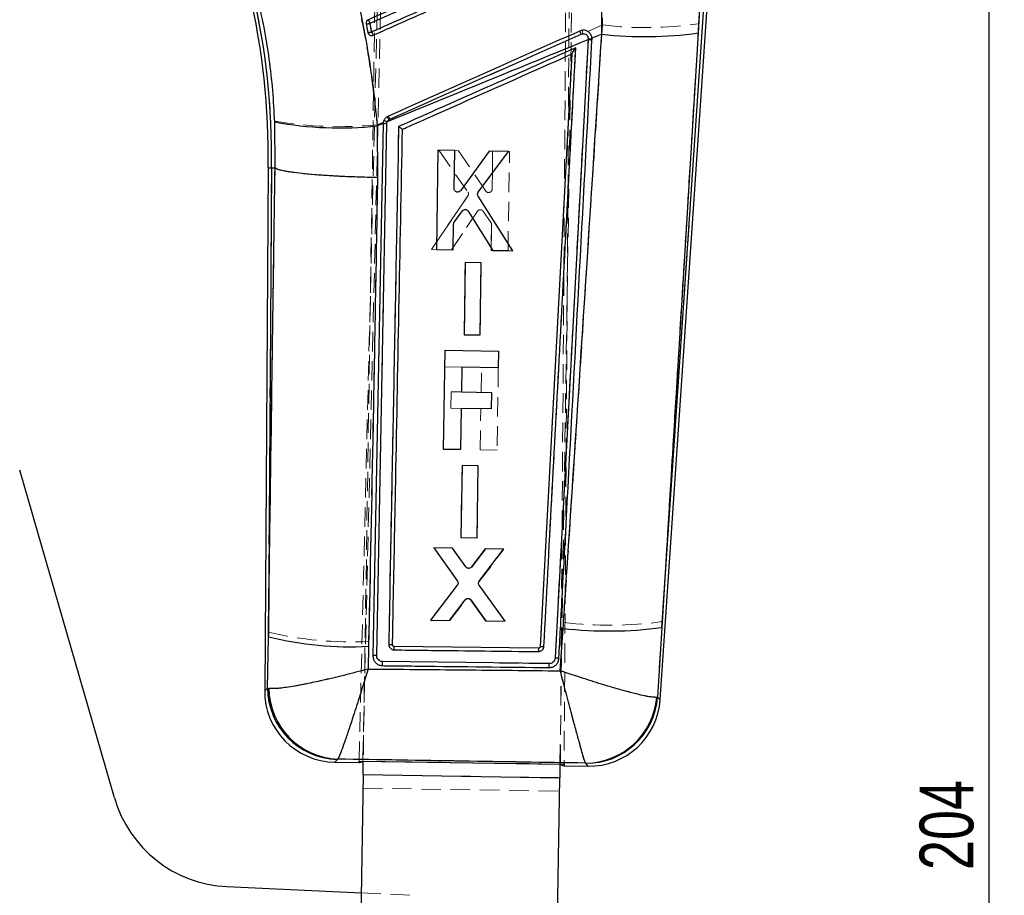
# Model space of a CAD drawing. Header units: millimetres. Extents: x 31 to 397, y 20 to 288.
# Tile 16 of 22: x 155 to 219, y 199 to 256. Entities that reach past the tile are written whole.
import ezdxf

# ---------------------------------------------------------------- set-up
doc = ezdxf.new("R2010")
doc.units = ezdxf.units.MM
doc.linetypes.add('HIDDEN', pattern=[1.905, 1.27, -0.635])
doc.layers.add('FORMATO', color=179, linetype='Continuous')
doc.styles.add('SLDTEXTSTYLE0', font='TXT', dxfattribs={"width": 0.75})
doc.dimstyles.new('SLDDIMSTYLE1', dxfattribs={"dimtxt": 3.5, "dimasz": 3.302, "dimexe": 0, "dimexo": 0.0625, "dimgap": 0.875, "dimtad": 1, "dimdec": 0, "dimlfac": 1.25, "dimrnd": 1e-09, "dimzin": 12, "dimdsep": 46, "dimtxsty": 'SLDTEXTSTYLE0', "dimsah": 1, "dimcen": 0.09, "dimadec": 0, "dimazin": 3, "dimtfac": 1, "dimtdec": 0, "dimtofl": 0, "dimtmove": 0, "dimatfit": 3, "dimfxl": 0, "dimfrac": 2, "dimtolj": 1, "dimtzin": 12, "dimarcsym": 0})

# ---------------------------------------------------------------- blocks, each defined once
blk = doc.blocks.new('_D_2')
at = {"layer": 'FORMATO'}
for p, q in [((185.522, 288.467), (219.471, 288.467)), ((218.471, 288.467), (218.471, 125.32)), ((182.35, 125.32), (219.471, 125.32))]:
    blk.add_line(p, q, dxfattribs=at)
for points in [[(218.471, 288.467), (217.963, 285.165), (218.979, 285.165)], [(218.471, 125.32), (218.979, 128.622), (217.963, 128.622)]]:
    blk.add_solid(points, dxfattribs=at)
at = {"layer": 'FORMATO', "insert": (213.96, 200.913), "char_height": 3.5, "attachment_point": 1, "rotation": 90, "style": 'SLDTEXTSTYLE0'}
blk.add_mtext('204', dxfattribs=at)

msp = doc.modelspace()

# ---------------------------------------------------------------- linework, layer by layer
at = {"color": 7, "linetype": 'HIDDEN', "lineweight": 18}
for p, q in [((177.489848, 208.007867), (179.216067, 279.638792)), ((177.728226, 208.004201), (179.435905, 279.774953)), ((190.589847, 207.80654), (191.018576, 269.529141)), ((191.234738, 269.015992), (190.828225, 207.802875)), ((178.634656, 264.926458), (177.759829, 208.003718)), ((190.558318, 207.807023), (191.433145, 264.729763)), ((193.316555, 258.28389), (193.323691, 255.903936)), ((199.987993, 258.08394), (197.206402, 217.076368)), ((199.582288, 255.981589), (199.716202, 258.099926)), ((192.368396, 255.480541), (193.323691, 255.903936)), ((178.088841, 255.344904), (178.063958, 255.414892)), ((192.04115, 255.335511), (191.937733, 255.308688)), ((171.995501, 249.654795), (172.019573, 246.604867)), ((178.669132, 249.409283), (179.073343, 249.588455)), ((179.487476, 249.77826), (179.434452, 249.748517)), ((182.686177, 247.749496), (184.571222, 245.027644)), ((183.939819, 247.730113), (182.686177, 247.749496)), ((185.738302, 245.094491), (183.939819, 247.730113)), ((186.180361, 247.695447), (186.142473, 245.216114)), ((186.142473, 245.216114), (186.180361, 247.695447)), ((187.278889, 247.678448), (186.180361, 247.695447)), ((187.180305, 241.223014), (187.278889, 247.678448)), ((171.78969, 246.607394), (171.57279, 246.609778)), ((171.589068, 216.397405), (171.78969, 246.607394)), ((171.78969, 246.607394), (172.019573, 246.604867)), ((172.019573, 246.604867), (172.019992, 246.604658)), ((184.572089, 244.777627), (182.198479, 241.300011)), ((182.198479, 241.300011), (184.572089, 244.777627)), ((185.738302, 245.094491), (185.781919, 245.04946)), ((183.502847, 241.279853), (185.190381, 243.781925)), ((185.190381, 243.781925), (183.502847, 241.279853)), ((185.55608, 243.786246), (186.067285, 243.06211)), ((186.067285, 243.06211), (185.55608, 243.786246)), ((186.107557, 242.931778), (186.081693, 241.239996)), ((186.081693, 241.239996), (186.107557, 242.931778)), ((182.198479, 241.300011), (183.502847, 241.279853)), ((183.502847, 241.279853), (182.198479, 241.300011)), ((186.081693, 241.239996), (187.180305, 241.223014)), ((184.39101, 240.44155), (184.319233, 235.747249)), ((184.319233, 235.747249), (184.39101, 240.44155)), ((185.441315, 240.425307), (184.39101, 240.44155)), ((185.369605, 235.731018), (185.441315, 240.425307)), ((184.319233, 235.747249), (185.369605, 235.731018)), ((184.172392, 233.63663), (183.07475, 233.653498)), ((185.425475, 232.00965), (185.450179, 233.616991)), ((186.548792, 233.600075), (186.466301, 228.232623)), ((183.453924, 230.965371), (183.470436, 232.039691)), ((183.470436, 232.039691), (184.148008, 232.029278)), ((184.131503, 230.954952), (183.453924, 230.965371)), ((185.367687, 228.249509), (185.408965, 230.935324)), ((186.466301, 228.232623), (185.367687, 228.249509)), ((184.188174, 227.24312), (184.116373, 222.54876)), ((184.116373, 222.54876), (184.188174, 227.24312)), ((185.238481, 227.226878), (184.188174, 227.24312)), ((185.166754, 222.532535), (185.238481, 227.226878)), ((184.116373, 222.54876), (185.166754, 222.532535)), ((182.366835, 221.87065), (183.892662, 219.729681)), ((183.547837, 221.852393), (182.366835, 221.87065)), ((184.428735, 220.635349), (183.547837, 221.852393)), ((184.783575, 220.630831), (185.700505, 221.819115)), ((185.700505, 221.819115), (184.783575, 220.630831)), ((185.308418, 219.683213), (186.906263, 221.800477)), ((186.906263, 221.800477), (185.700505, 221.819115)), ((183.88775, 219.467325), (182.12626, 217.178852)), ((186.978576, 217.103881), (185.305669, 219.420803)), ((183.403528, 217.159117), (184.414616, 218.498988)), ((184.772638, 218.494082), (185.749853, 217.122866)), ((185.749853, 217.122866), (184.772638, 218.494082)), ((182.12626, 217.178852), (183.403528, 217.159117)), ((185.749853, 217.122866), (186.978576, 217.103881)), ((190.795699, 217.018146), (190.58505, 213.87902)), ((196.908364, 212.160761), (197.206402, 217.076368)), ((171.589068, 216.397405), (171.533956, 212.755979)), ((178.073505, 213.993306), (178.112456, 215.777934)), ((179.016047, 214.477397), (189.856982, 214.347721)), ((171.61838, 212.729336), (171.533956, 212.755979)), ((196.908364, 212.160761), (196.856037, 212.149788)), ((176.076261, 208.112592), (176.10087, 208.129067)), ((177.759783, 208.000768), (190.558271, 207.804073)), ((177.7598, 208.001823), (190.558288, 207.805128)), ((192.220219, 207.871575), (192.234388, 207.859881)), ((177.74626, 207.12089), (190.544749, 206.924195)), ((177.732738, 206.241006), (190.531227, 206.044311)), ((177.62804, 199.428583), (181.014792, 199.269135))]:
    msp.add_line(p, q, dxfattribs=at)
at = {"color": 7, "linetype": 'Continuous', "lineweight": 25}
for p, q in [((193.277258, 255.305231), (193.280065, 258.386899)), ((197.078833, 211.990488), (200.204534, 258.071149)), ((197.180414, 216.693229), (199.987993, 258.08394)), ((199.715582, 258.099998), (199.542132, 255.384911)), ((178.063946, 255.414916), (178.081537, 255.359591)), ((192.394267, 254.994441), (192.391478, 254.944242)), ((193.277258, 255.305231), (192.642777, 255.046666)), ((192.644502, 254.962946), (192.642777, 255.046666)), ((199.542132, 255.384911), (197.180414, 216.693229)), ((192.391478, 254.944242), (190.24588, 214.71203)), ((192.641813, 254.912496), (192.644502, 254.962946)), ((191.33479, 254.018093), (189.272414, 215.454383)), ((191.33479, 254.018093), (191.334836, 254.018951)), ((172.022231, 246.604837), (172.000556, 249.594367)), ((179.058891, 249.471486), (178.393165, 214.853663)), ((178.635071, 214.87046), (179.294792, 249.487723)), ((179.060125, 249.49962), (178.669746, 249.33982)), ((178.669746, 249.33982), (178.687945, 245.975149)), ((179.060125, 249.49962), (179.058891, 249.471486)), ((179.294792, 249.487723), (179.319415, 249.605752)), ((182.617645, 247.750092), (182.517807, 241.294671)), ((183.716177, 247.73332), (182.617645, 247.750092)), ((183.677857, 245.253993), (183.716177, 247.73332)), ((185.956726, 247.699107), (184.078101, 245.120008)), ((185.242574, 245.017327), (187.210372, 247.679973)), ((187.210372, 247.679973), (185.956726, 247.699107)), ((171.57279, 246.609778), (171.346852, 212.587822)), ((171.78969, 246.607394), (171.587035, 216.091395)), ((171.78969, 246.607394), (172.022231, 246.604837)), ((172.022651, 246.604628), (172.022231, 246.604837)), ((187.499646, 241.218538), (185.234024, 244.767452)), ((183.686817, 243.098695), (184.220034, 243.80678)), ((184.585426, 243.791223), (186.195275, 241.238476)), ((183.616422, 241.27788), (183.642559, 242.969657)), ((182.517807, 241.294671), (183.616422, 241.27788)), ((186.195275, 241.238476), (187.499646, 241.218538)), ((184.391442, 240.441442), (184.318863, 235.747165)), ((185.441751, 240.425397), (184.391442, 240.441442)), ((185.369239, 235.731114), (185.441751, 240.425397)), ((184.318863, 235.747165), (185.369239, 235.731114)), ((182.992259, 228.286017), (183.091471, 234.741504)), ((183.091471, 234.741504), (186.565513, 234.68811)), ((186.565513, 234.68811), (186.548792, 233.600105)), ((184.173364, 233.636613), (184.148661, 232.029272)), ((186.548792, 233.600105), (184.173364, 233.636613)), ((184.148661, 232.029272), (186.1037, 231.999225)), ((186.1037, 231.999225), (186.08719, 230.924899)), ((184.13215, 230.954946), (184.090872, 228.269131)), ((186.08719, 230.924899), (184.13215, 230.954946)), ((184.090872, 228.269131), (182.992259, 228.286017)), ((161.570635, 205.610461), (155.406566, 226.939125)), ((184.188593, 227.243013), (184.116027, 222.548682)), ((185.238903, 227.226973), (184.188593, 227.243013)), ((185.166411, 222.532625), (185.238903, 227.226973)), ((184.116027, 222.548682), (185.166411, 222.532625)), ((183.560606, 221.852005), (182.354844, 221.870423)), ((182.354844, 221.870423), (183.886871, 219.705058)), ((184.440586, 220.636106), (183.560606, 221.852005)), ((185.713279, 221.819115), (184.795396, 220.629717)), ((185.303386, 219.708002), (186.894284, 221.801067)), ((186.894284, 221.801067), (185.713279, 221.819115)), ((183.881554, 219.44269), (182.138238, 217.178274)), ((186.990567, 217.10409), (185.300233, 219.445617)), ((183.366964, 217.159487), (184.385856, 218.500031)), ((184.743858, 218.493927), (185.713294, 217.123617)), ((182.138238, 217.178274), (183.366964, 217.159487)), ((185.713294, 217.123617), (186.990567, 217.10409)), ((190.582349, 213.879675), (190.766832, 216.63347)), ((197.180414, 216.693229), (196.905974, 212.163145)), ((171.536472, 212.758244), (171.587035, 216.091395)), ((178.107107, 215.471245), (178.074993, 213.995273)), ((179.665877, 215.557576), (179.66498, 215.573562)), ((189.161454, 215.351427), (179.772835, 215.461398)), ((189.272414, 215.454383), (189.272434, 215.45477)), ((189.85678, 214.347787), (179.015788, 214.477415)), ((171.536472, 212.758244), (171.621139, 212.731696)), ((196.905974, 212.163145), (196.853066, 212.15213)), ((175.904026, 207.929236), (177.488474, 207.904882)), ((176.103259, 208.131624), (176.078578, 208.11506)), ((177.489848, 208.007867), (190.828225, 207.802875)), ((177.728182, 208.002306), (177.728226, 208.004201)), ((177.728182, 208.002306), (177.7598, 208.001823)), ((177.759829, 208.003718), (177.759783, 208.000768)), ((177.759783, 208.000768), (190.558271, 207.804073)), ((190.558271, 207.804073), (190.558318, 207.807023)), ((190.558288, 207.805128), (190.589835, 207.804639)), ((190.589835, 207.804639), (190.589847, 207.80654)), ((190.826434, 207.699896), (192.389919, 207.675869)), ((192.232208, 207.862461), (192.217879, 207.874293)), ((177.74626, 207.12089), (177.518441, 192.297278)), ((177.74626, 207.12089), (190.544749, 206.924195)), ((190.316929, 192.100582), (190.544749, 206.924195)), ((168.879885, 199.840451), (177.62804, 199.428583))]:
    msp.add_line(p, q, dxfattribs=at)
at = {"color": 8, "linetype": 'Continuous', "lineweight": 25}
msp.add_line((171.57279, 246.609778), (171.78969, 246.607394), dxfattribs=at)
at = {"color": 7, "linetype": 'Continuous', "lineweight": 25, "flags": 128}
for points in [[(178.39316, 214.853407), (178.393266, 214.837796), (178.393372, 214.822192)], [(177.487367, 207.9049), (177.487648, 207.916559), (177.488475, 207.950885), (177.489848, 208.007867)], [(177.74626, 207.12089), (177.747919, 207.228798), (177.74959, 207.337541), (177.751272, 207.446987), (177.752964, 207.557029), (177.754662, 207.667548), (177.756366, 207.778425), (177.758073, 207.88954), (177.759783, 208.000768)], [(190.558271, 207.804073), (190.556562, 207.692839), (190.554855, 207.581729), (190.553151, 207.470853), (190.551453, 207.360334), (190.549761, 207.250292), (190.548079, 207.140846), (190.546407, 207.032103), (190.544749, 206.924195)], [(190.828225, 207.802875), (190.827847, 207.745875), (190.827619, 207.711536), (190.827541, 207.699884)]]:
    msp.add_lwpolyline(points, dxfattribs=at)
at = {"color": 8, "linetype": 'Continuous', "lineweight": 25, "flags": 128}
for points in [[(171.346852, 212.587822), (171.368213, 212.607021), (171.536472, 212.758244)], [(196.905974, 212.163145), (197.059348, 212.009949), (197.078833, 211.990488)], [(176.078578, 208.11506), (175.92369, 207.95017), (175.904026, 207.929236)], [(192.389919, 207.675869), (192.372144, 207.696898), (192.232208, 207.862461)]]:
    msp.add_lwpolyline(points, dxfattribs=at)
at = {"color": 7, "linetype": 'HIDDEN', "lineweight": 18, "flags": 128}
for points in [[(171.533956, 212.755979), (171.367374, 212.606264), (171.346852, 212.587822)], [(197.078833, 211.990488), (197.060147, 212.009157), (196.908364, 212.160761)], [(175.904026, 207.929236), (175.922917, 207.949341), (176.076261, 208.112592)], [(192.234388, 207.859881), (192.372871, 207.696039), (192.389919, 207.675869)]]:
    msp.add_lwpolyline(points, dxfattribs=at)
at = {"color": 7, "linetype": 'Continuous', "lineweight": 25}
for centre, radius, start, end in [((124.086579, 247.339342), 47.491815, 359.1197225, 13.11950825), ((124.086579, 247.339342), 47.708726, 359.12093367, 13.11950825), ((177.952873, 256.994053), 1.012732, 270.18436104, 284.21290944), ((225.436311, 277.058088), 51.71121, 203.72870052, 204.01567443), ((178.012288, 256.677802), 1.263943, 272.34239794, 283.53711248), ((240.347846, 282.943407), 67.85918, 203.90171524, 204.09671777), ((181.624489, 250.78172), 11.263167, 23.6837875, 24.83278526), ((192.406933, 254.085237), 0.909292, 74.85462673, 90.79809646), ((196.088994, 280.560479), 25.411285, 263.64726416, 277.81008424), ((192.404866, 254.046914), 0.897427, 74.69076776, 90.85482378), ((171.187902, 246.146929), 9.059382, 23.62727131, 25.03134875), ((176.200702, 272.144659), 22.93811, 259.44917069, 276.17925595), ((179.224314, 248.789859), 0.701413, 84.23322253, 103.64132551), ((178.946911, 248.848367), 0.844032, 63.81072491, 79.41188168), ((193.726755, 243.158061), 26.689231, 263.63261429, 277.43508072), ((176.914104, 237.513461), 22.074477, 256.03539089, 273.09802941), ((194.939312, 215.131288), 5.782049, 177.81811627, 180.0446378), ((176.185471, 212.762832), 4.649001, 180.0565445, 268.68249173), ((176.286088, 212.793397), 4.665357, 180.7577825, 267.75408305), ((175.97515, 212.557087), 4.6284, 179.42635192, 269.29689652), ((192.208248, 212.534841), 4.660558, 270.11840684, 355.2897414), ((192.270815, 212.510453), 4.648152, 269.52409986, 355.71489161), ((192.461043, 212.303721), 4.6284, 268.89368291, 356.33168559), ((169.256112, 207.831598), 8, 196.11950825, 267.30447952)]:
    msp.add_arc(centre, radius, start, end, dxfattribs=at)
at = {"color": 7, "linetype": 'HIDDEN', "lineweight": 18}
for centre, radius, start, end in [((124.086579, 247.339342), 47.708726, 359.12093367, 13.11950825), ((177.939589, 257.066922), 1.085745, 270.87391446, 283.99001462), ((147.596021, 242.487606), 33.461574, 23.84214307, 24.28445559), ((196.159155, 279.624985), 23.889914, 263.18356907, 278.23814167), ((177.991849, 256.788315), 1.375315, 273.00544128, 283.31582942), ((158.205655, 246.459585), 22.021714, 23.4922328, 24.0950219), ((180.936201, 250.477989), 12.01538, 23.70595672, 24.76881604), ((194.332359, 255.589935), 2.305292, 180.77589658, 186.3363838), ((192.40691, 254.08969), 0.905022, 74.78034344, 90.81805358), ((177.423846, 248.420121), 2.409808, 33.45249935, 38.73433498), ((170.264628, 245.73749), 10.069197, 23.65947528, 24.91943577), ((176.224437, 273.78214), 24.495156, 260.05843306, 275.72783823), ((179.224172, 248.78964), 0.701593, 84.23720035, 103.62580071), ((185.375144, 243.655284), 0.223998, 109.92371845, 145.57212307), ((185.887422, 242.935147), 0.22016, 359.12236626, 35.21800336), ((184.592664, 218.361595), 0.224896, 103.79907585, 142.34330625), ((193.77517, 241.918578), 25.078053, 263.1766917, 277.86399686), ((177.058622, 239.337716), 23.583339, 256.58959677, 272.56114557), ((197.536566, 215.081964), 8.379445, 178.15722234, 179.69394388), ((176.182683, 212.760103), 4.648729, 180.0508307, 268.68822828), ((176.282879, 212.790414), 4.664899, 180.7502068, 267.76394621), ((192.211591, 212.531688), 4.660121, 270.10608254, 355.29929455), ((192.273436, 212.507604), 4.647887, 269.51863998, 355.7203961)]:
    msp.add_arc(centre, radius, start, end, dxfattribs=at)
at = {"color": 7, "linetype": 'Continuous', "lineweight": 25}
for centre, major_axis, start_param, end_param in [((178.861816, 264.892908), (1.375786, 56.987977), 3.141928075, 3.201772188), ((191.20499, 264.703209), (0.376111, 57.00334), 3.08141312, 3.141257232)]:
    msp.add_ellipse(centre, major_axis=major_axis, ratio=0.069924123, start_param=start_param, end_param=end_param, dxfattribs=at)
for points, knots in [([(192.297356, 262.555886), (192.151567, 262.491135), (191.412101, 262.162709), (188.297886, 260.779672), (183.710137, 258.742162), (179.716054, 256.968339), (178.096707, 256.249166)], [0, 0, 0, 0, 0.030799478, 0.156219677, 0.657900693, 1, 1, 1, 1]), ([(178.201525, 256.012321), (180.585261, 257.070225), (184.611678, 258.857151), (189.345696, 260.958158), (191.695982, 262.001257), (192.4036, 262.31531)], [0, 0, 0, 0, 0.5035308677, 0.8505244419, 1, 1, 1, 1]), ([(192.508915, 261.751378), (190.124245, 260.693025), (186.096306, 258.905364), (181.362704, 256.804586), (179.013785, 255.762137), (178.308145, 255.448974)], [0, 0, 0, 0, 0.50377811, 0.850929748, 1, 1, 1, 1]), ([(178.40208, 255.237985), (179.623161, 255.780315), (182.065324, 256.864975), (186.798397, 258.967144), (190.310389, 260.52698), (192.601303, 261.544479)], [0, 0, 0, 0, 0.257988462, 0.515977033, 1, 1, 1, 1]), ([(176.754921, 260.277391), (176.975143, 259.39712), (177.415591, 257.636561), (177.947105, 254.91366), (178.383794, 252.143684), (178.574427, 250.274455), (178.669746, 249.33982)], [0, 0, 0, 0, 0.246886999, 0.493778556, 0.746883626, 1, 1, 1, 1]), ([(172.000556, 249.594367), (171.964894, 250.275186), (171.893573, 251.636768), (171.655902, 253.698777), (171.325765, 255.765235), (171.018133, 257.121357), (170.864318, 257.799412)], [0, 0, 0, 0, 0.246010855, 0.492001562, 0.746003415, 1, 1, 1, 1]), ([(178.096707, 256.249166), (178.074043, 256.236477), (178.027391, 256.210357), (177.977421, 256.144683), (177.950342, 256.066372), (177.95083, 256.00976), (177.955974, 255.982173), (177.956132, 255.981327)], [0, 0, 0, 0, 0.237605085, 0.489078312, 0.740574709, 0.992044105, 1, 1, 1, 1]), ([(177.956132, 255.981327), (177.985808, 255.825414), (178.021735, 255.636653), (178.05769, 255.447783), (178.063946, 255.414916)], [0, 0, 0, 0, 0.825980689, 1, 1, 1, 1]), ([(178.308145, 255.448974), (178.293, 255.528998), (178.257451, 255.716838), (178.221919, 255.904568), (178.201525, 256.012321)], [0, 0, 0, 0, 0.426020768, 1, 1, 1, 1]), ([(178.081537, 255.359591), (178.095357, 255.335771), (178.123, 255.288129), (178.191579, 255.239099), (178.270764, 255.214643), (178.344327, 255.216563), (178.386027, 255.232031), (178.40208, 255.237985)], [0, 0, 0, 0, 0.2163367, 0.432693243, 0.648887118, 0.864836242, 1, 1, 1, 1]), ([(191.846234, 255.511928), (189.771267, 254.589927), (185.621335, 252.745924), (181.471375, 250.902029), (179.396395, 249.980081)], [0, 0, 0, 0, 0.500000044, 1, 1, 1, 1]), ([(179.487855, 249.777795), (181.563058, 250.699134), (185.713465, 252.541813), (189.863842, 254.384608), (191.939031, 255.306006)], [0, 0, 0, 0, 0.49999976, 1, 1, 1, 1]), ([(190.766832, 216.63347), (190.810468, 217.28889), (191.668647, 230.179004), (192.493934, 243.069846), (193.277258, 255.305231)], [0, 0, 0, 0, 0.0508467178, 1, 1, 1, 1]), ([(192.601897, 255.210687), (192.598906, 255.217629), (192.570667, 255.283173), (192.49187, 255.396755), (192.33431, 255.511696), (192.147937, 255.566967), (191.97806, 255.561198), (191.882262, 255.525394), (191.846234, 255.511928)], [0, 0, 0, 0, 0.025175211, 0.237667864, 0.449919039, 0.661599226, 0.872732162, 1, 1, 1, 1]), ([(191.939031, 255.306006), (191.975296, 255.317892), (192.046467, 255.341218), (192.159318, 255.328136), (192.259935, 255.281721), (192.338686, 255.203895), (192.389525, 255.104186), (192.392686, 255.031028), (192.394267, 254.994441)], [0, 0, 0, 0, 0.171947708, 0.337450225, 0.503113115, 0.668815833, 0.834367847, 1, 1, 1, 1]), ([(192.642777, 255.046666), (192.639375, 255.072778), (192.632052, 255.128985), (192.612413, 255.182196), (192.601897, 255.210687)], [0, 0, 0, 0, 0.464567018, 1, 1, 1, 1]), ([(192.391478, 254.944242), (190.769408, 254.282915), (186.411008, 252.505971), (182.054535, 250.724323), (179.319415, 249.605752)], [0, 0, 0, 0, 0.372170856, 1, 1, 1, 1]), ([(191.591943, 254.420639), (189.63285, 253.550352), (185.789532, 251.843038), (181.946172, 250.13585), (180.061927, 249.298883)], [0, 0, 0, 0, 0.509739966, 1, 1, 1, 1]), ([(189.514268, 215.460283), (189.85717, 221.881573), (190.550706, 234.868909), (191.242294, 247.855148), (191.591943, 254.420639)], [0, 0, 0, 0, 0.494427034, 1, 1, 1, 1]), ([(190.490344, 214.680583), (190.499017, 214.842279), (190.54238, 215.65076), (190.724461, 219.046349), (191.434531, 232.296001), (192.107214, 244.897641), (192.641813, 254.912496)], [0, 0, 0, 0, 0.012056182, 0.060281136, 0.253180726, 1, 1, 1, 1]), ([(191.334836, 254.018951), (191.335961, 254.022514), (191.338508, 254.030582), (191.359814, 254.068345), (191.40748, 254.145541), (191.487972, 254.268299), (191.555572, 254.368045), (191.591379, 254.419824), (191.591943, 254.420639)], [0, 0, 0, 0, 0.084209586, 0.190688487, 0.358774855, 0.662844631, 0.994696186, 1, 1, 1, 1]), ([(180.309952, 249.119557), (180.388015, 249.154239), (181.059714, 249.452661), (184.105914, 250.806147), (187.702807, 252.404289), (190.706053, 253.738725), (191.33479, 254.018093)], [0, 0, 0, 0, 0.021241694, 0.182775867, 0.828911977, 1, 1, 1, 1]), ([(179.396395, 249.980081), (179.340642, 249.948471), (179.229138, 249.885252), (179.113982, 249.727322), (179.068563, 249.591074), (179.061432, 249.513791), (179.060125, 249.49962)], [0, 0, 0, 0, 0.309934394, 0.61985335, 0.930294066, 1, 1, 1, 1]), ([(179.319415, 249.605752), (179.323309, 249.614375), (179.342053, 249.655889), (179.392532, 249.723797), (179.456065, 249.759787), (179.487855, 249.777795)], [0, 0, 0, 0, 0.115828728, 0.557594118, 1, 1, 1, 1]), ([(180.061927, 249.298883), (179.954572, 243.64893), (179.741112, 232.414778), (179.526368, 221.182341), (179.419625, 215.598995)], [0, 0, 0, 0, 0.502926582, 1, 1, 1, 1]), ([(180.061927, 249.298883), (180.062747, 249.298339), (180.06818, 249.294731), (180.101447, 249.272806), (180.157994, 249.234504), (180.224274, 249.188088), (180.272223, 249.152841), (180.302612, 249.128681), (180.307612, 249.122465), (180.309952, 249.119557)], [0, 0, 0, 0, 0.00710712, 0.0470958, 0.28722951, 0.494913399, 0.676269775, 0.848551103, 1, 1, 1, 1]), ([(179.66498, 215.573562), (179.666807, 215.667823), (179.68117, 216.4091), (179.745641, 219.738489), (179.959933, 230.825529), (180.159705, 241.266815), (180.309952, 249.119557)], [0, 0, 0, 0, 0.0084307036, 0.0663000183, 0.2977775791, 1, 1, 1, 1]), ([(171.587035, 216.091395), (171.656043, 220.892151), (171.802231, 231.062227), (171.946489, 241.23427), (172.022651, 246.604628)], [0, 0, 0, 0, 0.472047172, 1, 1, 1, 1]), ([(178.687945, 245.975149), (178.634069, 245.976023), (178.277383, 245.981803), (177.554655, 245.99906), (176.542623, 246.036817), (175.52417, 246.090852), (174.591681, 246.157735), (173.767929, 246.23514), (173.080113, 246.321228), (172.546404, 246.413206), (172.171527, 246.508842), (172.072276, 246.5727), (172.022651, 246.604628)], [0, 0, 0, 0, 0.016456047, 0.108947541, 0.22033004, 0.331712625, 0.443094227, 0.554475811, 0.665856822, 0.777237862, 0.888618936, 1, 1, 1, 1]), ([(178.687945, 245.975149), (178.594002, 240.611546), (178.415888, 230.442323), (178.206199, 220.275656), (178.107107, 215.471245)], [0, 0, 0, 0, 0.527435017, 1, 1, 1, 1]), ([(183.834785, 245.038844), (183.811666, 245.048442), (183.765432, 245.067637), (183.713565, 245.123434), (183.682373, 245.187912), (183.679263, 245.233421), (183.677857, 245.253993)], [0, 0, 0, 0, 0.260962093, 0.521886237, 0.783875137, 1, 1, 1, 1]), ([(184.078101, 245.120008), (184.061443, 245.10134), (184.028125, 245.064004), (183.958416, 245.033238), (183.891313, 245.02554), (183.850989, 245.035031), (183.834785, 245.038844)], [0, 0, 0, 0, 0.27282641, 0.545683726, 0.817444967, 1, 1, 1, 1]), ([(185.234024, 244.767452), (185.222711, 244.789816), (185.200085, 244.834541), (185.197065, 244.910906), (185.213902, 244.973418), (185.235069, 245.005833), (185.242574, 245.017327)], [0, 0, 0, 0, 0.281519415, 0.563015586, 0.845059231, 1, 1, 1, 1]), ([(184.220034, 243.80678), (184.2373, 243.825223), (184.271833, 243.862112), (184.342912, 243.891454), (184.415234, 243.898129), (184.459426, 243.884635), (184.479626, 243.878467)], [0, 0, 0, 0, 0.260743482, 0.521527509, 0.7812923, 1, 1, 1, 1]), ([(184.479626, 243.878467), (184.502434, 243.867002), (184.54448, 243.845867), (184.572572, 243.808376), (184.585426, 243.791223)], [0, 0, 0, 0, 0.542468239, 1, 1, 1, 1]), ([(183.642559, 242.969657), (183.645121, 242.994596), (183.649901, 243.041116), (183.675119, 243.080449), (183.686817, 243.098695)], [0, 0, 0, 0, 0.5361101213, 1, 1, 1, 1]), ([(184.578902, 220.549006), (184.554561, 220.556237), (184.505882, 220.570696), (184.462346, 220.60808), (184.443767, 220.632009), (184.440586, 220.636106)], [0, 0, 0, 0, 0.453220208, 0.906380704, 1, 1, 1, 1]), ([(184.795392, 220.629717), (184.777653, 220.611588), (184.741829, 220.574978), (184.669002, 220.546694), (184.612688, 220.543473), (184.583358, 220.548276), (184.578902, 220.549006)], [0, 0, 0, 0, 0.3123883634, 0.6308630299, 0.9439124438, 1, 1, 1, 1]), ([(183.886871, 219.705058), (183.899247, 219.683237), (183.923998, 219.639599), (183.930631, 219.563477), (183.915846, 219.495115), (183.89184, 219.458414), (183.881554, 219.44269)], [0, 0, 0, 0, 0.266370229, 0.532706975, 0.799789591, 1, 1, 1, 1]), ([(185.300233, 219.445617), (185.28767, 219.467253), (185.262547, 219.510524), (185.255165, 219.586369), (185.269265, 219.654982), (185.293091, 219.692006), (185.303386, 219.708002)], [0, 0, 0, 0, 0.265559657, 0.531079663, 0.797389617, 1, 1, 1, 1]), ([(184.385856, 218.500031), (184.403208, 218.518413), (184.437918, 218.555183), (184.509249, 218.584317), (184.572964, 218.589652), (184.609689, 218.58147), (184.622, 218.578727)], [0, 0, 0, 0, 0.285851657, 0.571780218, 0.856443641, 1, 1, 1, 1]), ([(184.622, 218.578727), (184.64597, 218.569734), (184.693823, 218.551781), (184.7272, 218.513189), (184.743858, 218.493927)], [0, 0, 0, 0, 0.500904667, 1, 1, 1, 1]), ([(179.419625, 215.598995), (179.451746, 215.598101), (179.515987, 215.596314), (179.59721, 215.58991), (179.653391, 215.581922), (179.661159, 215.576319), (179.66498, 215.573562)], [0, 0, 0, 0, 0.251989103, 0.5039777, 0.755967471, 1, 1, 1, 1]), ([(179.419625, 215.598995), (179.420776, 215.573995), (179.423756, 215.509297), (179.463118, 215.409812), (179.540818, 215.317988), (179.646389, 215.25345), (179.727224, 215.24388), (179.768283, 215.239019)], [0, 0, 0, 0, 0.135292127, 0.350110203, 0.564594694, 0.778838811, 1, 1, 1, 1]), ([(179.772836, 215.461404), (179.760365, 215.462975), (179.735422, 215.466118), (179.702667, 215.486133), (179.678297, 215.51491), (179.668378, 215.540801), (179.666217, 215.555295), (179.665877, 215.557576)], [0, 0, 0, 0, 0.239245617, 0.478493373, 0.71738976, 0.955530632, 1, 1, 1, 1]), ([(179.768282, 215.239019), (179.768678, 215.268768), (179.769469, 215.328267), (179.770781, 215.401127), (179.771996, 215.451628), (179.772556, 215.458141), (179.772835, 215.461398)], [0, 0, 0, 0, 0.2499965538, 0.499997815, 0.7500009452, 1, 1, 1, 1]), ([(189.157264, 215.126783), (189.198738, 215.130554), (189.278579, 215.137812), (189.384708, 215.198317), (189.464591, 215.286003), (189.505511, 215.379769), (189.512028, 215.439692), (189.514268, 215.460283)], [0, 0, 0, 0, 0.22995815, 0.442687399, 0.66338977, 0.884327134, 1, 1, 1, 1]), ([(189.272414, 215.454383), (189.270505, 215.442378), (189.266656, 215.41818), (189.246067, 215.386664), (189.216877, 215.363418), (189.186832, 215.352559), (189.167975, 215.351714), (189.161454, 215.351421)], [0, 0, 0, 0, 0.21776032, 0.438919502, 0.660441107, 0.882579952, 1, 1, 1, 1]), ([(189.272434, 215.45477), (189.27618, 215.456989), (189.283674, 215.461427), (189.339582, 215.464546), (189.419331, 215.464546), (189.482622, 215.461704), (189.514268, 215.460283)], [0, 0, 0, 0, 0.249999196, 0.500000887, 0.750002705, 1, 1, 1, 1]), ([(178.635076, 214.870692), (178.603358, 214.870905), (178.539921, 214.871331), (178.460068, 214.867745), (178.404186, 214.861636), (178.396836, 214.856166), (178.393161, 214.853431)], [0, 0, 0, 0, 0.250000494, 0.499999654, 0.750001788, 1, 1, 1, 1]), ([(178.393372, 214.822192), (178.402594, 214.751649), (178.421038, 214.610569), (178.53593, 214.425511), (178.700684, 214.288371), (178.870978, 214.222928), (178.97806, 214.21585), (179.014564, 214.213438)], [0, 0, 0, 0, 0.221587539, 0.443155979, 0.664555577, 0.885648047, 1, 1, 1, 1]), ([(179.015788, 214.477421), (178.985792, 214.479973), (178.912415, 214.486215), (178.803401, 214.536289), (178.707464, 214.626656), (178.644903, 214.743138), (178.6383, 214.828647), (178.635072, 214.87046)], [0, 0, 0, 0, 0.148309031, 0.362796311, 0.577761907, 0.793533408, 1, 1, 1, 1]), ([(179.768282, 215.239019), (179.930666, 215.237074), (180.742581, 215.227348), (183.872228, 215.189891), (186.839516, 215.154459), (189.157264, 215.126783)], [0, 0, 0, 0, 0.051885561, 0.259427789, 1, 1, 1, 1]), ([(189.855826, 214.086212), (189.926663, 214.092524), (190.068323, 214.105147), (190.257889, 214.211714), (190.40183, 214.369746), (190.474761, 214.536791), (190.486349, 214.643593), (190.490338, 214.680363)], [0, 0, 0, 0, 0.220959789, 0.441876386, 0.662782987, 0.883903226, 1, 1, 1, 1]), ([(190.245888, 214.71203), (190.242338, 214.683143), (190.233512, 214.611317), (190.180619, 214.505423), (190.087783, 214.413017), (189.974307, 214.356569), (189.893894, 214.350556), (189.85678, 214.347781)], [0, 0, 0, 0, 0.148695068, 0.36971265, 0.590400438, 0.810948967, 1, 1, 1, 1]), ([(190.490338, 214.680363), (190.486613, 214.682945), (190.479047, 214.688188), (190.423109, 214.697408), (190.342125, 214.706193), (190.277977, 214.710271), (190.245903, 214.712311)], [0, 0, 0, 0, 0.244327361, 0.496217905, 0.748109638, 1, 1, 1, 1]), ([(178.074993, 213.995273), (178.070213, 213.993977), (177.539098, 213.850004), (176.504399, 213.580651), (175.153831, 213.259934), (174.042818, 213.022356), (173.036704, 212.834355), (172.099888, 212.70061), (171.785323, 212.721035), (171.621139, 212.731696)], [0, 0, 0, 0, 0.001605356, 0.178402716, 0.34605427, 0.479146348, 0.612207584, 0.79759511, 1, 1, 1, 1]), ([(178.074993, 213.995273), (178.07355, 213.990554), (177.913182, 213.466005), (177.600294, 212.456051), (177.190411, 211.170016), (176.851967, 210.139687), (176.54416, 209.235062), (176.255536, 208.435994), (176.155481, 208.236004), (176.103259, 208.131624)], [0, 0, 0, 0, 0.001604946, 0.178408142, 0.346059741, 0.479153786, 0.612217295, 0.797604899, 1, 1, 1, 1]), ([(178.074993, 213.995273), (180.149265, 213.977338), (184.318392, 213.94129), (188.487502, 213.900281), (190.582349, 213.879675)], [0, 0, 0, 0, 0.497531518, 1, 1, 1, 1]), ([(179.014597, 214.213438), (179.014514, 214.214624), (179.014281, 214.217937), (179.014037, 214.231552), (179.013927, 214.256605), (179.013997, 214.290337), (179.014238, 214.331137), (179.014632, 214.377273), (179.015153, 214.426845), (179.015576, 214.460562), (179.015788, 214.477421)], [0, 0, 0, 0, 0.073777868, 0.206093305, 0.338411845, 0.470726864, 0.603052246, 0.735366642, 0.867685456, 1, 1, 1, 1]), ([(179.014564, 214.213432), (179.155206, 214.211823), (179.94539, 214.202784), (183.55914, 214.161218), (187.032255, 214.11985), (189.855826, 214.086217)], [0, 0, 0, 0, 0.038918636, 0.218660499, 1, 1, 1, 1]), ([(189.855856, 214.086217), (189.855788, 214.087417), (189.855608, 214.090577), (189.855425, 214.104334), (189.855351, 214.129057), (189.855409, 214.162387), (189.855599, 214.202725), (189.855902, 214.248397), (189.856298, 214.297532), (189.856619, 214.331035), (189.85678, 214.347787)], [0, 0, 0, 0, 0.080448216, 0.211812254, 0.34317861, 0.474542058, 0.605911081, 0.73727227, 0.868636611, 1, 1, 1, 1]), ([(192.217879, 207.874293), (192.181248, 207.978782), (192.125709, 208.137201), (191.960687, 208.7098), (191.797264, 209.293674), (191.586893, 210.06408), (191.310321, 211.095279), (190.974058, 212.369273), (190.716217, 213.361201), (190.583584, 213.874891), (190.582349, 213.879675)], [0, 0, 0, 0, 0.202820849, 0.307502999, 0.412197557, 0.540142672, 0.668112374, 0.829114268, 0.998408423, 1, 1, 1, 1]), ([(196.853066, 212.15213), (196.707145, 212.155762), (196.485911, 212.161267), (195.847191, 212.296736), (195.217687, 212.450501), (194.410728, 212.670348), (193.353118, 212.980736), (192.071066, 213.381853), (191.090444, 213.706564), (190.587038, 213.878078), (190.582349, 213.879675)], [0, 0, 0, 0, 0.20282101, 0.307503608, 0.412198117, 0.540143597, 0.668113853, 0.829115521, 0.998408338, 1, 1, 1, 1]), ([(192.217879, 207.874293), (189.533993, 207.916906), (184.162406, 208.002193), (178.790913, 208.08846), (176.103259, 208.131624)], [0, 0, 0, 0, 0.4996449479, 1, 1, 1, 1])]:
    msp.add_open_spline(points, degree=3, knots=knots, dxfattribs=at)
at = {"color": 7, "linetype": 'HIDDEN', "lineweight": 18}
for points, knots in [([(192.403147, 262.318934), (192.254721, 262.253027), (191.512596, 261.923493), (188.39566, 260.539476), (184.53621, 258.82579), (180.544635, 257.053497), (178.927885, 256.335649), (178.202071, 256.013382)], [0, 0, 0, 0, 0.031355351, 0.156776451, 0.658460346, 0.846671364, 1, 1, 1, 1]), ([(178.308609, 255.449975), (178.457036, 255.515878), (179.199168, 255.845392), (182.316137, 257.229321), (186.174223, 258.94239), (190.165338, 260.714553), (191.781639, 261.432246), (192.508376, 261.754943)], [0, 0, 0, 0, 0.0313581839, 0.1567905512, 0.6585205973, 0.8464607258, 1, 1, 1, 1]), ([(178.669132, 249.409283), (178.57053, 250.33261), (178.373332, 252.179219), (177.922186, 254.960928), (177.364708, 257.741218), (176.893761, 259.566768), (176.658289, 260.479534)], [0, 0, 0, 0, 0.246889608, 0.493767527, 0.746885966, 1, 1, 1, 1]), ([(170.820352, 257.981099), (170.974294, 257.315733), (171.282184, 255.98498), (171.624908, 253.912507), (171.879142, 251.797105), (171.956714, 250.368919), (171.995501, 249.654795)], [0, 0, 0, 0, 0.24583211, 0.491672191, 0.745824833, 1, 1, 1, 1]), ([(178.063958, 255.414892), (178.033885, 255.572886), (177.997939, 255.761733), (177.962018, 255.950469), (177.956149, 255.981303)], [0, 0, 0, 0, 0.836626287, 1, 1, 1, 1]), ([(178.202071, 256.013382), (178.222503, 255.90533), (178.258007, 255.717576), (178.29353, 255.529721), (178.308609, 255.449975)], [0, 0, 0, 0, 0.5754973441, 1, 1, 1, 1]), ([(193.323691, 255.903936), (192.73876, 246.7663), (191.909004, 233.804059), (191.049347, 220.842538), (190.795699, 217.018146)], [0, 0, 0, 0, 0.704942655, 1, 1, 1, 1]), ([(197.206402, 217.076368), (197.440354, 220.90336), (198.233179, 233.872431), (199.024485, 246.840333), (199.582288, 255.981589)], [0, 0, 0, 0, 0.295086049, 1, 1, 1, 1]), ([(179.434452, 249.748517), (182.802108, 251.240995), (187.004331, 253.103336), (191.206578, 254.965652), (192.04115, 255.335511)], [0, 0, 0, 0, 0.8013987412, 1, 1, 1, 1]), ([(191.937733, 255.308688), (189.862701, 254.386915), (185.712639, 252.543368), (181.56253, 250.699962), (179.487476, 249.77826)], [0, 0, 0, 0, 0.500000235, 1, 1, 1, 1]), ([(190.245866, 214.71209), (190.604418, 221.426213), (191.321522, 234.854409), (192.036501, 248.281232), (192.393989, 254.99462)], [0, 0, 0, 0, 0.500001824, 1, 1, 1, 1]), ([(192.393989, 254.99462), (192.391926, 255.034137), (192.387944, 255.110421), (192.333128, 255.211787), (192.252843, 255.287242), (192.151096, 255.334372), (192.077799, 255.335131), (192.04115, 255.335511)], [0, 0, 0, 0, 0.212417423, 0.410051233, 0.607020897, 0.803506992, 1, 1, 1, 1]), ([(192.598978, 255.217577), (192.619304, 255.156382), (192.646975, 255.073075), (192.645016, 254.986064), (192.644497, 254.96297)], [0, 0, 0, 0, 0.734581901, 1, 1, 1, 1]), ([(180.061756, 249.298848), (181.946061, 250.135833), (185.789421, 251.843008), (189.632737, 253.550312), (191.59177, 254.420567)], [0, 0, 0, 0, 0.490275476, 1, 1, 1, 1]), ([(191.59177, 254.420567), (191.242147, 247.855086), (190.550607, 234.868818), (189.857122, 221.88152), (189.514244, 215.460224)], [0, 0, 0, 0, 0.5055710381, 1, 1, 1, 1]), ([(191.59177, 254.420567), (191.591206, 254.419753), (191.555576, 254.368229), (191.488088, 254.268639), (191.407647, 254.145928), (191.359866, 254.068536), (191.338518, 254.030644), (191.335965, 254.022549), (191.334838, 254.018975)], [0, 0, 0, 0, 0.005305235, 0.335581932, 0.640500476, 0.80901111, 0.915696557, 1, 1, 1, 1]), ([(179.294619, 249.487687), (179.185007, 243.717535), (178.965785, 232.177394), (178.745287, 220.639514), (178.635039, 214.870656)], [0, 0, 0, 0, 0.5000071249, 1, 1, 1, 1]), ([(179.434452, 249.748517), (179.411819, 249.729944), (179.360893, 249.688154), (179.307665, 249.596781), (179.298968, 249.524052), (179.294619, 249.487687)], [0, 0, 0, 0, 0.285715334, 0.642853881, 1, 1, 1, 1]), ([(179.419587, 215.598977), (179.526305, 221.182311), (179.740996, 232.414715), (179.95442, 243.648887), (180.061756, 249.298848)], [0, 0, 0, 0, 0.497073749, 1, 1, 1, 1]), ([(180.061756, 249.298848), (180.062576, 249.298303), (180.06809, 249.29464), (180.101421, 249.272656), (180.158043, 249.234339), (180.224293, 249.187952), (180.27223, 249.152739), (180.302589, 249.128655), (180.307603, 249.122454), (180.309945, 249.119557)], [0, 0, 0, 0, 0.007106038, 0.04780379, 0.287839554, 0.49543954, 0.676742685, 0.848986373, 1, 1, 1, 1]), ([(172.019992, 246.604658), (171.942705, 241.150656), (171.800007, 231.080612), (171.655369, 221.012542), (171.589068, 216.397405)], [0, 0, 0, 0, 0.541606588, 1, 1, 1, 1]), ([(172.019992, 246.604658), (172.069618, 246.572781), (172.16887, 246.509028), (172.543749, 246.413542), (173.077461, 246.321701), (173.765278, 246.235735), (174.589032, 246.158457), (175.521522, 246.09166), (176.539977, 246.037691), (177.553409, 245.999922), (178.27762, 245.982683), (178.635736, 245.976891), (178.689613, 245.97602)], [0, 0, 0, 0, 0.111332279, 0.222664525, 0.333996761, 0.445329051, 0.556661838, 0.667994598, 0.779328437, 0.890662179, 0.983550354, 1, 1, 1, 1]), ([(178.112456, 215.777934), (178.208122, 220.396666), (178.416589, 230.461378), (178.593751, 240.528652), (178.689613, 245.97602)], [0, 0, 0, 0, 0.45890343, 1, 1, 1, 1]), ([(184.571222, 245.027644), (184.583382, 245.005644), (184.6077, 244.961646), (184.613561, 244.885302), (184.599009, 244.822299), (184.579101, 244.789263), (184.572089, 244.777627)], [0, 0, 0, 0, 0.282129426, 0.564229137, 0.846512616, 1, 1, 1, 1]), ([(185.979006, 245.005889), (185.954508, 245.001697), (185.905514, 244.993315), (185.832266, 245.012567), (185.774784, 245.048283), (185.748882, 245.081091), (185.738302, 245.094491)], [0, 0, 0, 0, 0.270668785, 0.541314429, 0.812647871, 1, 1, 1, 1]), ([(186.142473, 245.216114), (186.139555, 245.191058), (186.133718, 245.140942), (186.093929, 245.075276), (186.040398, 245.027895), (185.997889, 245.012657), (185.979006, 245.005889)], [0, 0, 0, 0, 0.263730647, 0.527500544, 0.790107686, 1, 1, 1, 1]), ([(186.129722, 245.148773), (186.130717, 245.150679), (186.141362, 245.171083), (186.141945, 245.194702), (186.142473, 245.216114)], [0, 0, 0, 0, 0.0934099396, 1, 1, 1, 1]), ([(185.298813, 243.865872), (185.275761, 243.855175), (185.233086, 243.835371), (185.203833, 243.79876), (185.190381, 243.781925)], [0, 0, 0, 0, 0.54016943, 1, 1, 1, 1]), ([(185.365726, 243.878055), (185.363589, 243.878301), (185.340934, 243.880905), (185.318831, 243.873017), (185.298813, 243.865872)], [0, 0, 0, 0, 0.094348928, 1, 1, 1, 1]), ([(185.298813, 243.865872), (185.323122, 243.872102), (185.37174, 243.884562), (185.446989, 243.871179), (185.511753, 243.838008), (185.542053, 243.802625), (185.55608, 243.786246)], [0, 0, 0, 0, 0.258725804, 0.517440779, 0.776621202, 1, 1, 1, 1]), ([(184.642647, 220.548029), (184.617287, 220.546694), (184.566569, 220.544024), (184.494364, 220.572225), (184.450569, 220.607679), (184.431859, 220.631395), (184.42874, 220.635349)], [0, 0, 0, 0, 0.312168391, 0.624307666, 0.937356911, 1, 1, 1, 1]), ([(184.539022, 218.580002), (184.563897, 218.583552), (184.613647, 218.590651), (184.68717, 218.56915), (184.740543, 218.533731), (184.764436, 218.504214), (184.772638, 218.494082)], [0, 0, 0, 0, 0.283623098, 0.56723341, 0.851452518, 1, 1, 1, 1]), ([(179.419587, 215.598977), (179.451711, 215.598083), (179.515959, 215.596294), (179.597197, 215.589898), (179.653381, 215.581917), (179.661155, 215.576317), (179.664979, 215.573562)], [0, 0, 0, 0, 0.252011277, 0.504023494, 0.756035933, 1, 1, 1, 1]), ([(179.764343, 215.239085), (179.724635, 215.244104), (179.645216, 215.254143), (179.540781, 215.317963), (179.463079, 215.409801), (179.423718, 215.509283), (179.420738, 215.573979), (179.419587, 215.598977)], [0, 0, 0, 0, 0.215727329, 0.431473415, 0.647462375, 0.863776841, 1, 1, 1, 1]), ([(179.772835, 215.461404), (179.772457, 215.45815), (179.771699, 215.451642), (179.769555, 215.401138), (179.766986, 215.328283), (179.765223, 215.26879), (179.764342, 215.239043)], [0, 0, 0, 0, 0.249997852, 0.500002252, 0.749997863, 1, 1, 1, 1]), ([(189.514244, 215.460224), (189.512005, 215.439634), (189.505488, 215.379712), (189.464567, 215.285944), (189.383739, 215.197198), (189.277078, 215.137222), (189.197275, 215.130231), (189.15724, 215.126724)], [0, 0, 0, 0, 0.115658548, 0.336599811, 0.557298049, 0.777908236, 1, 1, 1, 1]), ([(189.272434, 215.45477), (189.27618, 215.456981), (189.283671, 215.461404), (189.339572, 215.464496), (189.419312, 215.464484), (189.4826, 215.461644), (189.514244, 215.460224)], [0, 0, 0, 0, 0.250001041, 0.49999962, 0.750001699, 1, 1, 1, 1]), ([(178.393162, 214.853538), (178.396837, 214.856272), (178.404186, 214.86174), (178.460058, 214.867831), (178.539898, 214.871421), (178.603328, 214.870995), (178.635042, 214.870782)], [0, 0, 0, 0, 0.249999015, 0.499998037, 0.74999999, 1, 1, 1, 1]), ([(178.63504, 214.870656), (178.637269, 214.835205), (178.642223, 214.756378), (178.69562, 214.643196), (178.786281, 214.548436), (178.898535, 214.489127), (178.97893, 214.481106), (179.016047, 214.477403)], [0, 0, 0, 0, 0.175180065, 0.389508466, 0.603363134, 0.816877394, 1, 1, 1, 1]), ([(189.15724, 215.126724), (188.994855, 215.128663), (188.182931, 215.138359), (185.05195, 215.175737), (182.083379, 215.211278), (179.764343, 215.239043)], [0, 0, 0, 0, 0.051863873, 0.259319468, 1, 1, 1, 1]), ([(189.856982, 214.347715), (189.885803, 214.349369), (189.957926, 214.353507), (190.067151, 214.399208), (190.165798, 214.485935), (190.22956, 214.595586), (190.240732, 214.675376), (190.245873, 214.71209)], [0, 0, 0, 0, 0.147098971, 0.36811403, 0.589473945, 0.8111043, 1, 1, 1, 1]), ([(190.245885, 214.712311), (190.277961, 214.710273), (190.342113, 214.706197), (190.423105, 214.697425), (190.479044, 214.688223), (190.486615, 214.682996), (190.490343, 214.680422)], [0, 0, 0, 0, 0.251898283, 0.503799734, 0.755696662, 1, 1, 1, 1]), ([(178.073505, 213.993306), (178.068725, 213.992008), (177.53662, 213.847552), (176.499898, 213.577892), (175.147956, 213.256764), (174.03704, 213.019282), (173.031916, 212.831525), (172.096153, 212.698019), (171.782225, 212.718596), (171.61838, 212.729336)], [0, 0, 0, 0, 0.001604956, 0.178681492, 0.34656305, 0.479530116, 0.612466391, 0.797738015, 1, 1, 1, 1]), ([(178.073505, 213.993306), (178.072062, 213.988585), (177.911413, 213.462986), (177.59789, 212.451137), (177.187551, 211.163876), (176.849069, 210.133796), (176.541471, 209.230242), (176.253032, 208.432332), (176.153051, 208.233066), (176.10087, 208.129067)], [0, 0, 0, 0, 0.001604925, 0.17868753, 0.346568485, 0.479537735, 0.612476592, 0.797748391, 1, 1, 1, 1]), ([(190.58505, 213.87902), (188.489415, 213.899446), (184.318908, 213.940096), (180.148385, 213.975628), (178.073505, 213.993306)], [0, 0, 0, 0, 0.502489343, 1, 1, 1, 1]), ([(179.013423, 214.213444), (179.013398, 214.214627), (179.013328, 214.217932), (179.013319, 214.231554), (179.013442, 214.256598), (179.013711, 214.290325), (179.014116, 214.331119), (179.014652, 214.377253), (179.015294, 214.426823), (179.015796, 214.460538), (179.016047, 214.477397)], [0, 0, 0, 0, 0.073799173, 0.206114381, 0.338428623, 0.470737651, 0.603056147, 0.735374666, 0.867682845, 1, 1, 1, 1]), ([(189.857377, 214.347715), (189.857174, 214.330967), (189.856768, 214.297471), (189.856247, 214.248349), (189.85582, 214.20269), (189.85551, 214.162362), (189.855327, 214.129048), (189.855279, 214.104325), (189.855355, 214.09058), (189.855471, 214.087415), (189.855515, 214.086212)], [0, 0, 0, 0, 0.1313357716, 0.2626777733, 0.3940180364, 0.5253652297, 0.6567065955, 0.7880542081, 0.9193921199, 1, 1, 1, 1]), ([(190.58505, 213.87902), (190.586285, 213.874235), (190.718866, 213.360541), (190.976711, 212.368602), (191.31288, 211.094464), (191.589379, 210.063056), (191.799681, 209.292411), (191.963033, 208.708298), (192.128199, 208.134549), (192.183626, 207.976151), (192.220219, 207.871575)], [0, 0, 0, 0, 0.001590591, 0.17078117, 0.331684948, 0.459582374, 0.587455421, 0.692091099, 0.796715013, 1, 1, 1, 1]), ([(190.58505, 213.87902), (190.589739, 213.877422), (191.093125, 213.705915), (192.073664, 213.381074), (193.355633, 212.979777), (194.41317, 212.669144), (195.220076, 212.449047), (195.849521, 212.295036), (196.489073, 212.15904), (196.710107, 212.153467), (196.856037, 212.149788)], [0, 0, 0, 0, 0.00159075, 0.170779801, 0.331683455, 0.459581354, 0.587454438, 0.692090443, 0.796714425, 1, 1, 1, 1]), ([(176.10087, 208.129067), (178.789226, 208.085871), (184.162293, 207.999538), (189.535458, 207.91421), (192.220219, 207.871575)], [0, 0, 0, 0, 0.5003391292, 1, 1, 1, 1])]:
    msp.add_open_spline(points, degree=3, knots=knots, dxfattribs=at)

# ---------------------------------------------------------------- dimensions: what is measured, and where the dimension line sits
at = {"layer": 'FORMATO'}
dim = msp.add_linear_dim(base=(218.471291, 125.320061), p1=(184.522488, 288.46722), p2=(181.350469, 125.320061), angle=90, dimstyle='SLDDIMSTYLE1', dxfattribs=at)
dim.commit()
dim.dimension.update_dxf_attribs({"geometry": '_D_2', "text_midpoint": (218.471291, 204.79203), "dimtype": 160})

doc.saveas('drawing.dxf')
